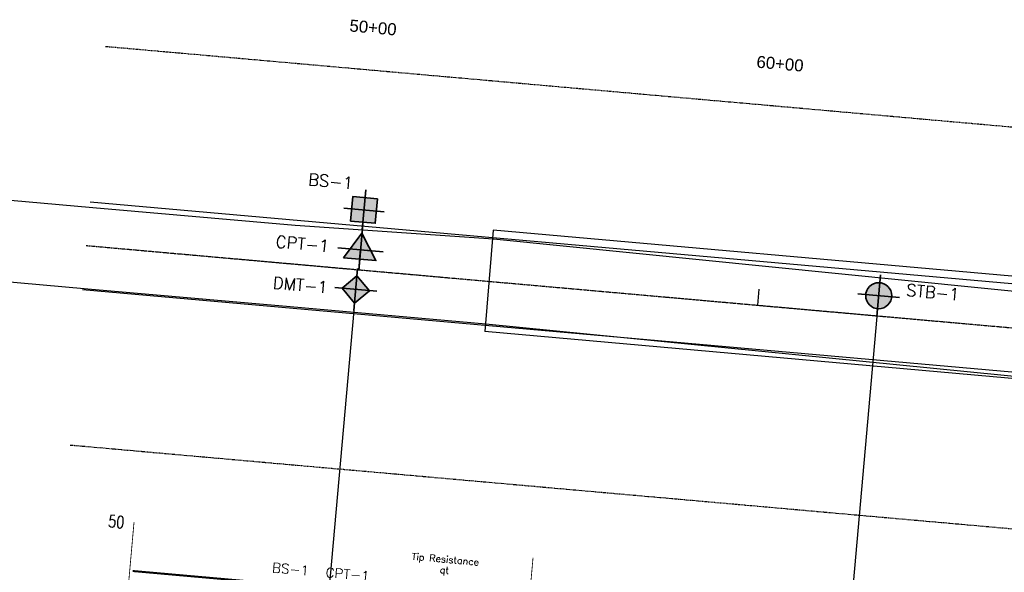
# Model space of a CAD drawing. Header units: feet. Extents: x 1596540 to 2197648, y 451737 to 924248.
# Tile 35 of 40: x 2196944 to 2197189, y 454088 to 454226. Entities that reach past the tile are written whole.
import ezdxf
from ezdxf.enums import TextEntityAlignment as Align

# ---------------------------------------------------------------- set-up
doc = ezdxf.new("R2010")
doc.units = ezdxf.units.FT
doc.header["$LTSCALE"] = 0.5
doc.header["$MEASUREMENT"] = 0
for name, pattern in [('CENTER', [2, 1.25, -0.25, 0.25, -0.25]), ('DASH', [0.12, 0.08, -0.04]), ('DASHED2', [0.375, 0.25, -0.125]), ('DGN Style 3', [51.251357, 36.608112, -14.643245]), ('PHANTOM', [2.5, 1.25, -0.25, 0.25, -0.25, 0.25, -0.25]), ('SOLID', [0])]:
    doc.linetypes.add(name, pattern=pattern)
for name, color, linetype, lineweight in [('borings', 1, 'Continuous', 35), ('BR_GRID LINES', 253, 'DASHED2', 25), ('RD_EX_Bridge', 1, 'Continuous', 30), ('RD_EX_Road', 253, 'Continuous', 30), ('RD_EX_RW', 2, 'Continuous', 30), ('RD_HC_Cl', 216, 'Continuous', 30), ('RD_HC_Data_Tic', 4, 'Continuous', 30), ('RD_HC_TX_Sta50', 7, 'Continuous', 30)]:
    doc.layers.add(name, color=color, linetype=linetype, lineweight=lineweight)
doc.layers.add('BS-1', color=1, linetype='SOLID')
doc.layers.add('CPT-1', color=4, linetype='SOLID')
doc.layers.add('paper', color=1, linetype='Continuous', lineweight=30, plot=False)
doc.styles.add('Arial', font='arial.ttf', dxfattribs={"height": 0.0556})
doc.styles.add('ROMAND', font='romand', dxfattribs={"height": 1})
doc.styles.get("Standard").update_dxf_attribs({"font": 'simplex.shx'})

# ---------------------------------------------------------------- blocks, each defined once
blk = doc.blocks.new('fme-stb2 red')
h = blk.add_hatch(color=1)
h.dxf.hatch_style = 1
h.paths.add_polyline_path([(-0.14, 0.14), (0, 0.14), (0, 0), (-0.14, 0)])
at = {"true_color": 0xffffff}
h = blk.add_hatch(color=7, dxfattribs=at)
h.dxf.hatch_style = 1
h.paths.add_polyline_path([(0.14, 0.14), (0, 0.14), (0, 0), (0.14, 0)])
h = blk.add_hatch(color=7, dxfattribs=at)
h.dxf.hatch_style = 1
h.paths.add_polyline_path([(0, 0), (-0.14, 0), (-0.14, -0.14), (0, -0.14)])
h = blk.add_hatch(color=1)
h.dxf.hatch_style = 1
h.paths.add_polyline_path([(0, 0), (0.14, 0), (0.14, -0.14), (0, -0.14)])
at = {"color": 7, "lineweight": 35}
for points in [[(0, -0.228), (0, 0.228)], [(0.228, 0), (-0.228, 0)]]:
    blk.add_lwpolyline(points, dxfattribs=at)
at = {"color": 7, "lineweight": 35, "flags": 128}
blk.add_lwpolyline([(0.14, 0.14), (-0.14, 0.14), (-0.14, -0.14), (0.14, -0.14)], close=True, dxfattribs=at)
blk = doc.blocks.new('FME-CPT red')
h = blk.add_hatch(color=1)
h.dxf.hatch_style = 1
h.paths.add_polyline_path([(0.0001, 0.1675), (0, 0), (-0.104, 0.0001)])
at = {"true_color": 0xffffff}
h = blk.add_hatch(color=7, dxfattribs=at)
h.dxf.hatch_style = 1
h.paths.add_polyline_path([(0.0001, 0.1675), (0.0002, 0), (0.1043, 0.0001)])
h = blk.add_hatch(color=7, dxfattribs=at)
h.dxf.hatch_style = 1
h.paths.add_polyline_path([(-0.0001, 0), (-0.1042, -0.0001), (-0.1627, -0.0946), (-0.0001, -0.0944)])
h = blk.add_hatch(color=1)
h.dxf.hatch_style = 1
h.paths.add_polyline_path([(0, 0), (0.104, -0.0001), (0.1626, -0.0946), (-0.0001, -0.0944)])
at = {"color": 7, "lineweight": 35}
for p, q in [((0.0001, 0.1675), (-0.1627, -0.0943)), ((0.0001, 0.1675), (0.1626, -0.0946)), ((0.1626, -0.0946), (-0.1627, -0.0943))]:
    blk.add_line(p, q, dxfattribs=at)
for points in [[(0.0009, -0.2073), (0.0006, 0.2497)], [(0.2292, -0.0002), (-0.2278, 0.0002)]]:
    blk.add_lwpolyline(points, dxfattribs=at)
at = {"color": 7}
blk.add_lwpolyline([(0, 0), (0.104, -0.0001), (0.1626, -0.0946), (-0.0001, -0.0944)], close=True, dxfattribs=at)
blk = doc.blocks.new('FME-AP red')
h = blk.add_hatch(color=1)
h.dxf.hatch_style = 1
h.paths.add_polyline_path([(-0.149, 0), (0, 0.149), (0, 0)])
at = {"true_color": 0xffffff}
h = blk.add_hatch(color=7, dxfattribs=at)
h.dxf.hatch_style = 1
h.paths.add_polyline_path([(0.149, 0), (0, 0.149), (0, 0)])
h = blk.add_hatch(color=7, dxfattribs=at)
h.dxf.hatch_style = 1
h.paths.add_polyline_path([(0, -0.149), (-0.149, 0), (0, 0)])
h = blk.add_hatch(color=1)
h.dxf.hatch_style = 1
h.paths.add_polyline_path([(0, -0.149), (0.149, 0), (0, 0)])
at = {"color": 7, "lineweight": 35}
for p, q in [((0, 0.149, 10.202), (-0.149, 0, 10.202)), ((0.149, 0, 10.202), (0, 0.149, 10.202)), ((0.149, 0, 10.202), (0, -0.149, 10.202)), ((-0.149, 0, 10.202), (0, -0.149, 10.202))]:
    blk.add_line(p, q, dxfattribs=at)
for points in [[(0, 0.228), (0, -0.228)], [(0.228, 0), (-0.228, 0)]]:
    blk.add_lwpolyline(points, dxfattribs=at)
blk = doc.blocks.new('FME-STB red')
h = blk.add_hatch(color=1)
edge = h.paths.add_edge_path()
edge.add_line((0, 0), (0, -0.141))
edge.add_arc((0, 0), 0.141, 270, 360)
edge.add_line((0.141, 0), (0, 0))
edge = h.paths.add_edge_path()
edge.add_line((-0.141, 0), (0, 0))
edge.add_line((0, 0), (0, 0.141))
edge.add_arc((0, 0), 0.141, 90, 180)
at = {"true_color": 0xffffff}
h = blk.add_hatch(color=7, dxfattribs=at)
edge = h.paths.add_edge_path()
edge.add_line((0, 0), (0, 0.141))
edge.add_arc((0, 0), 0.141, 0, 90, ccw=False)
edge.add_line((0.141, 0), (0, 0))
edge = h.paths.add_edge_path()
edge.add_line((-0.141, 0), (0, 0))
edge.add_line((0, 0), (0, -0.141))
edge.add_arc((0, 0), 0.141, 180, 270, ccw=False)
at = {"color": 7, "lineweight": 35}
for points in [[(0, -0.228), (0, 0.228)], [(0.228, 0), (-0.228, 0)]]:
    blk.add_lwpolyline(points, dxfattribs=at)
blk.add_circle((0, 0), 0.141, dxfattribs=at)
blk = doc.blocks.new('CPT1')
at = {"layer": 'CPT-1', "color": 7, "style": 'ROMAND', "width": 0.78}
for s, height, p in [('Tip Resistance', 1.116, (13.99, 6)), ('qt', 1.116, (13.99, 4.2)), ('CPT-1', 1.581, (1.99, 1.85))]:
    blk.add_text(s, height=height, dxfattribs=at).set_placement(p, align=Align.CENTER)
blk = doc.blocks.new('BS1')
at = {"layer": 'BS-1', "color": 7, "linetype": 'SOLID'}
for points in [[(-3, 0), (-2, 0)], [(-0.67, -5), (-0.67, 0)], [(0.67, -5), (0.67, 0)]]:
    blk.add_lwpolyline(points, dxfattribs=at)
at = {"layer": 'BS-1', "color": 7, "linetype": 'SOLID', "const_width": 0.14}
for points in [[(-2, 0), (-2, -5)], [(-2, 0), (2, 0)], [(2, -5), (2, 0)], [(-2, -5), (2, -5)]]:
    blk.add_lwpolyline(points, dxfattribs=at)
at = {"layer": 'BS-1', "color": 7}
for p in [(-1.95, -0.75), (-1.65, -0.15), (-1.35, -1.05), (-1.05, -0.45), (-0.15, -0.15), (0.06, -0.72), (0.45, -1.05), (0.75, -0.45), (1.35, -1.05), (1.83, -0.3), (-1.65, -1.65), (-1.35, -2.25), (-0.75, -1.35), (-0.15, -1.95), (0.6, -1.73), (0.75, -2.25), (1.82, -2.41), (1.95, -1.65), (-1.95, -2.85), (-1.05, -3.15), (-0.75, -2.55), (-0.45, -3.45), (0.02, -2.65), (0.48, -3.27), (1.05, -3.15), (1.65, -3.45), (-1.95, -4.65), (-1.35, -4.05), (-0.15, -4.35), (0.15, -3.75), (0.86, -4.05), (1.35, -4.65), (1.95, -4.05), (-1.05, -4.95), (0.45, -4.95)]:
    blk.add_point(p, dxfattribs=at)
at = {"layer": 'BS-1', "color": 7, "style": 'ROMAND', "width": 0.78}
blk.add_text('BS-1', height=1.581, dxfattribs=at).set_placement((0, 1.85), align=Align.CENTER)

msp = doc.modelspace()

# ---------------------------------------------------------------- linework, layer by layer
at = {"layer": 'BR_GRID LINES', "linetype": 'Continuous', "flags": 128}
msp.add_lwpolyline([(2196954.9094953, 453906.5128101, 0.2, 0.2, 0), (2196972.1872678, 454100.7458623, 0, 0, 0), (2197520.0240818, 454052.0136836, 0.2, 0.2, 0), (2197502.7463093, 453857.7806314, 0, 0, 0), (2196954.9094953, 453906.5128101, 0, 0, 0)], format="xyseb", dxfattribs=at)
at = {"layer": 'BR_GRID LINES', "linetype": 'DASH', "const_width": 0.2, "flags": 128}
for points in [[(2197004.7128421, 453902.082612), (2197021.9906145, 454096.3156643)], [(2197054.5161888, 453897.652414), (2197071.7939612, 454091.8854662)]]:
    msp.add_lwpolyline(points, dxfattribs=at)
at = {"layer": 'paper'}
for p, q in [((2197027.0886883, 454153.6271282, 41.699), (2196982.8652582, 453656.4767098, 41.699)), ((2197157.6260398, 454152.07301, 41.839), (2197107.4367946, 453587.8561633, 41.839))]:
    msp.add_line(p, q, dxfattribs=at)
at = {"layer": 'RD_EX_Bridge', "color": 7}
for p, q in [((2197061.8696488, 454173.7123766), (2197059.7609488, 454148.3670766)), ((2197436.1565488, 454140.3767766), (2197061.8696488, 454173.7123766)), ((2197434.0511488, 454115.0018766), (2197059.7609488, 454148.3670766))]:
    msp.add_line(p, q, dxfattribs=at)
at = {"layer": 'RD_EX_Road', "flags": 128}
for points in [[(2197648.2093488, 454112.4803766), (2197061.9021488, 454171.4617766), (2197012.3827488, 454174.8737766), (2196961.9400488, 454179.2716766), (2196862.7689488, 454188.0833766), (2196812.2926488, 454192.3931766), (2196762.4548488, 454196.4407766)], [(2197644.8338488, 454092.1992766), (2197059.9788488, 454150.2250766), (2197011.1865488, 454154.4892766), (2196960.6853488, 454158.9142766), (2196861.2264488, 454167.8955766), (2196810.7802488, 454172.2852766), (2196761.5675488, 454176.3405766), (2196754.8080398, 454176.8658858)]]:
    msp.add_lwpolyline(points, dxfattribs=at)
at = {"layer": 'RD_EX_RW', "color": 7, "linetype": 'PHANTOM', "ltscale": 1.2}
for p, q in [((2196965.1045087, 454219.6128262), (2197547.443049, 454167.8116217)), ((2196956.2441126, 454120.0061328), (2197538.5826989, 454068.2049242))]:
    msp.add_line(p, q, dxfattribs=at)
at = {"layer": 'RD_HC_Cl', "color": 7, "linetype": 'Continuous', "ltscale": 0.5}
for p, q in [((2196961.2337048, 454180.803095), (2197543.9874696, 454128.96492)), ((2196959.2844176, 454158.8896224), (2197542.0381824, 454107.0514474))]:
    msp.add_line(p, q, dxfattribs=at)
at = {"layer": 'RD_HC_Cl', "color": 7, "linetype": 'CENTER', "ltscale": 0.5}
msp.add_line((2196960.2590612, 454169.8463587), (2197543.012826, 454118.0081837), dxfattribs=at)
at = {"layer": 'RD_HC_Cl', "color": 7, "linetype": 'Continuous', "ltscale": 0.5, "const_width": 0.5, "flags": 128}
msp.add_lwpolyline([(2196971.8532523, 454088.5236409), (2197517.782514, 454039.9611463)], dxfattribs=at)
at = {"layer": 'RD_HC_Data_Tic', "color": 7, "linetype": 'Continuous'}
for p, q in [((2197028.2668576, 454163.7968052), (2197028.6212735, 454167.781073)), ((2197127.8735511, 454154.9364091), (2197128.2279669, 454158.9206768))]:
    msp.add_line(p, q, dxfattribs=at)

# ---------------------------------------------------------------- block references
at = {"layer": 'borings', "linetype": 'DGN Style 3', "rotation": 355}
for name, p, xscale, yscale, zscale in [('fme-stb2 red', (2197029.595917, 454178.7378092), 22, 22, 22), ('FME-CPT red', (2197028.7098774, 454168.7771399), 25.00000000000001, 25.00000000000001, 23), ('FME-AP red', (2197027.5480488, 454158.8620766, 41.699), 23, 23, 23), ('FME-STB red', (2197158.0840488, 454157.3080766, 41.839), 23, 23, 23)]:
    msp.add_blockref(name, p, dxfattribs=dict(at, xscale=xscale, yscale=yscale, zscale=zscale))
at = {"layer": 'BS-1', "xscale": 2, "yscale": 1.5, "rotation": 354.9167009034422}
msp.add_blockref('BS1', (2197010.9095292, 454085.0496894), dxfattribs=at)

# ---------------------------------------------------------------- texts
at = {"style": 'ROMAND', "width": 0.78}
msp.add_text('50', height=3, rotation=354.916700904, dxfattribs=at).set_placement((2196969.7590748, 454100.6543938), align=Align.MIDDLE_RIGHT)
at = {"layer": 'borings', "color": 7, "linetype": 'DGN Style 3', "char_height": 3, "attachment_point": 1, "rotation": 354.916700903}
for s, insert in [('BS-1', (2197015.8073323, 454187.8882073)), ('CPT-1', (2197007.7067261, 454172.3713747)), ('DMT-1', (2197006.9739412, 454162.0973765)), ('STB-1', (2197165.1264638, 454160.2523941))]:
    msp.add_mtext_dynamic_manual_height_columns(s, width=8.429714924, gutter_width=2.4375, heights=[0], dxfattribs=dict(at, insert=insert))
at = {"layer": 'RD_HC_TX_Sta50', "linetype": 'Continuous', "style": 'Arial'}
for s, p in [('50+00', (2197031.7292063, 454222.82575)), ('60+00', (2197133.3254216, 454213.7883783))]:
    msp.add_text(s, height=3, rotation=354.916700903, dxfattribs=at).set_placement(p, align=Align.CENTER)

# ---------------------------------------------------------------- next in the draw order: block references
at = {"layer": 'BS-1', "xscale": 2, "yscale": 1.5, "rotation": 354.9167009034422}
msp.add_blockref('CPT1', (2197021.187314, 454084.124032), dxfattribs=at)

doc.saveas('drawing.dxf')
